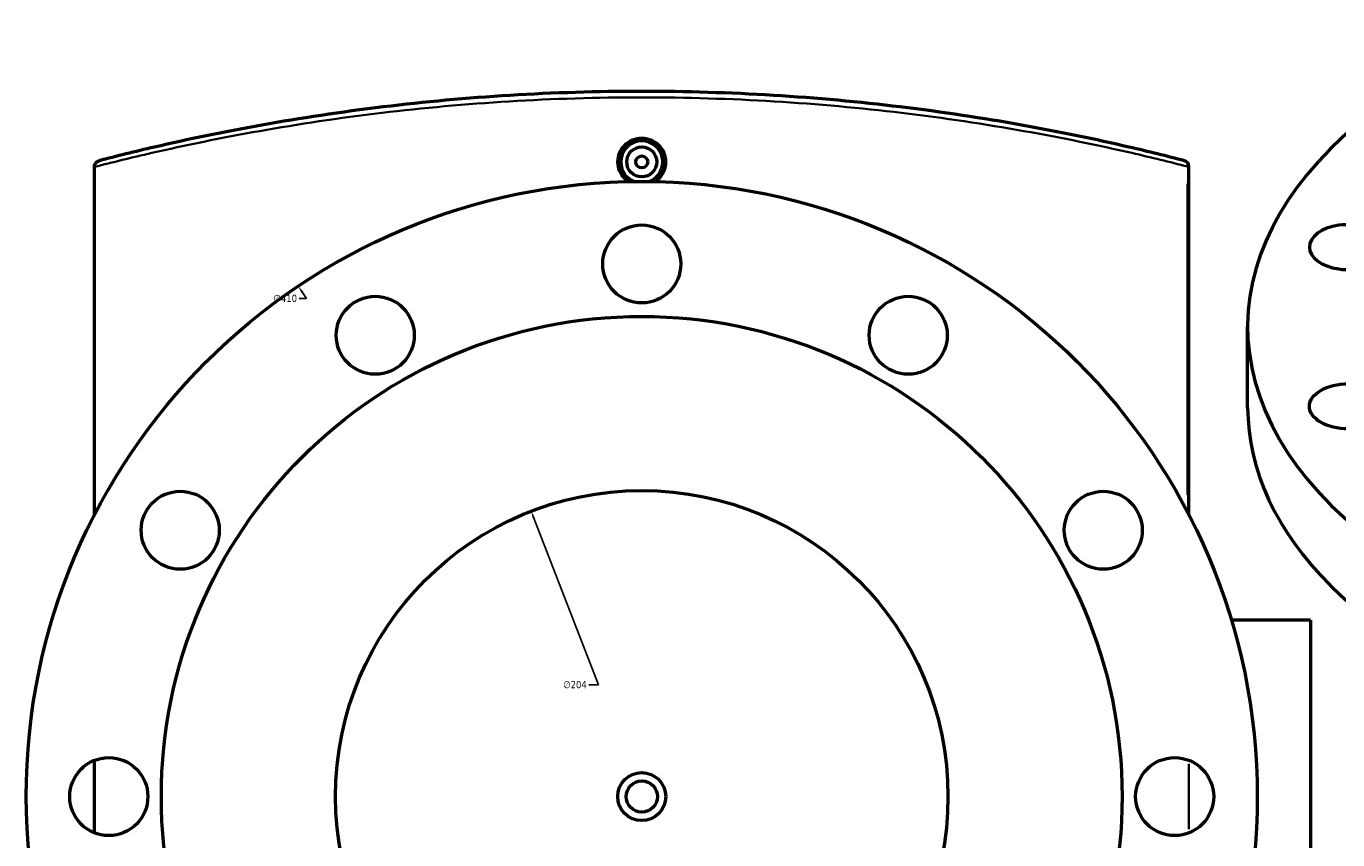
# Model space of a CAD drawing. Header units: millimetres. Extents: x -604 to 1140, y -275 to 940.
# Tile 8 of 10: x 251 to 687, y 644 to 915. Entities that reach past the tile are written whole.
import ezdxf

# ---------------------------------------------------------------- set-up
doc = ezdxf.new("R2010")
doc.units = ezdxf.units.MM
for name, color, linetype, lineweight in [('Dimension (ANSI)', 7, 'Continuous', 25), ('Visible (ANSI)', 7, 'Continuous', 50), ('Visible Narrow (ANSI)', 7, 'Continuous', 35)]:
    doc.layers.add(name, color=color, linetype=linetype, lineweight=lineweight)
doc.styles.add('Note Text (ANSI)', font='tahoma.ttf')
doc.dimstyles.new('Default - mm (ANSI)', dxfattribs={"dimtxt": 2.4, "dimasz": 2.5, "dimexe": 3.175, "dimexo": 1.6002, "dimgap": 0.8, "dimtad": 0, "dimtoh": 1, "dimdec": 0, "dimrnd": 1e-08, "dimzin": 4, "dimdsep": 46, "dimtxsty": 'Note Text (ANSI)', "dimcen": 0.09, "dimdle": 10, "dimclrd": 256, "dimclre": 256, "dimclrt": 5, "dimadec": 1, "dimazin": 1, "dimtfac": 1.27, "dimtofl": 0, "dimtmove": 0, "dimatfit": 3, "dimfxl": 1, "dimtolj": 1, "dimtzin": 4, "dimlwd": -1, "dimlwe": -1, "dimarcsym": 0})

# ---------------------------------------------------------------- blocks, each defined once
blk = doc.blocks.new('*D7')
at = {"layer": 'Defpoints', "color": 0, "transparency": 16777216}
for p in [(418.77, 753.83), (492.44, 563.6)]:
    blk.add_point(p, dxfattribs=at)
at = {"layer": 'Dimension (ANSI)', "transparency": 16777216}
for p, q in [((441.19, 695.94), (419.68, 751.5)), ((438.04, 695.94), (441.19, 695.94))]:
    blk.add_line(p, q, dxfattribs=at)
blk.add_solid([(420.06, 751.65), (419.29, 751.35), (418.77, 753.83)], dxfattribs=at)
at = {"layer": 'Dimension (ANSI)', "color": 5, "transparency": 16777216, "insert": (429.45, 697.24), "char_height": 2.4, "attachment_point": 1, "style": 'Note Text (ANSI)'}
blk.add_mtext('\\A1;∅204', dxfattribs=at)
blk = doc.blocks.new('*D8')
at = {"layer": 'Defpoints', "color": 0, "transparency": 16777216}
for p in [(341.2, 828.82), (570.02, 488.61)]:
    blk.add_point(p, dxfattribs=at)
at = {"layer": 'Dimension (ANSI)', "transparency": 16777216}
for p, q in [((343.99, 824.67), (342.59, 826.74)), ((341.49, 824.67), (343.99, 824.67))]:
    blk.add_line(p, q, dxfattribs=at)
blk.add_solid([(342.94, 826.97), (342.25, 826.51), (341.2, 828.82)], dxfattribs=at)
at = {"layer": 'Dimension (ANSI)', "color": 5, "transparency": 16777216, "insert": (332.94, 825.96), "char_height": 2.4, "attachment_point": 1, "style": 'Note Text (ANSI)'}
blk.add_mtext('\\A1;∅410', dxfattribs=at)

msp = doc.modelspace()

# ---------------------------------------------------------------- linework, layer by layer
at = {"layer": 'Visible (ANSI)'}
for p, q in [((273.36, 868.67), (273.36, 868.54)), ((273.36, 752.57), (273.36, 868.54)), ((637.86, 752.57), (637.86, 868.67)), ((657.42, 788.34), (657.42, 815.29)), ((678.36, 717.46), (652.01, 717.46)), ((678.36, 717.46), (678.36, 599.96)), ((273.36, 646.61), (273.36, 670.81))]:
    msp.add_line(p, q, dxfattribs=at)
for centre, radius in [((455.61, 870.21), 5), ((455.61, 870.21), 2), ((455.61, 658.71), 205), ((455.61, 836.21), 13), ((366.86, 812.43), 13), ((544.36, 812.43), 13), ((455.61, 658.71), 160), ((301.89, 747.46), 13), ((455.61, 658.71), 102), ((609.33, 747.46), 13), ((278.11, 658.71), 13), ((633.11, 658.71), 13), ((455.61, 658.71), 8), ((455.61, 658.71), 5.2)]:
    msp.add_circle(centre, radius, dxfattribs=at)
for centre, radius, start, end in [((455.61, 870.21), 7, 291.4321, 248.5679), ((635.86, 868.67), 2, 0, 75.4286)]:
    msp.add_arc(centre, radius, start, end, dxfattribs=at)
for centre, major_axis, start_param, end_param in [((862.42, 815.29), (-205, 0), 5.274453, 10.43351), ((690.97, 841.81), (-13, 0), 3.634607, 8.931764), ((862.42, 788.34), (-205, 0), 0, 3.141593)]:
    msp.add_ellipse(centre, major_axis=major_axis, ratio=0.57735, start_param=start_param, end_param=end_param, dxfattribs=at)
msp.add_ellipse((690.97, 788.76), major_axis=(13, 0), ratio=0.57735, dxfattribs=at)
for points, knots in [([(636.36, 870.6), (630.56, 872.11), (624.39, 873.64), (606.87, 877.7), (594.89, 880.2), (569.36, 884.77), (555.81, 886.83), (528.06, 890.18), (513.9, 891.49), (485.03, 893.26), (470.32, 893.71), (455.61, 893.71), (440.9, 893.71), (426.19, 893.26), (397.31, 891.49), (383.16, 890.18), (355.41, 886.83), (341.86, 884.77), (316.32, 880.2), (304.34, 877.7), (286.83, 873.64), (280.65, 872.11), (274.85, 870.6)], [2.348152, 2.348152, 2.348152, 2.348152, 5.042526, 5.042526, 9.597855, 9.597855, 14.153189, 14.153189, 18.554193, 18.554193, 22.955202, 22.955202, 22.955202, 27.356211, 27.356211, 31.757214, 31.757214, 36.312545, 36.312545, 40.867871, 40.867871, 43.562356, 43.562356, 43.562356, 43.562356]), ([(451.14, 863.67), (450.72, 863.95), (450.34, 864.27), (449.29, 865.31), (448.68, 866.2), (447.87, 868.15), (447.67, 869.22), (447.67, 870.21), (447.67, 871.21), (447.87, 872.27), (448.68, 874.23), (449.29, 875.12), (450.7, 876.53), (451.6, 877.13), (453.55, 877.94), (454.61, 878.14), (456.6, 878.14), (457.67, 877.94), (459.62, 877.13), (460.51, 876.53), (461.92, 875.12), (462.54, 874.23), (463.35, 872.27), (463.55, 871.21), (463.55, 870.21)], [4.039833, 4.039833, 4.039833, 4.039833, 4.183853, 4.183853, 4.482756, 4.482756, 4.781659, 4.781659, 4.781659, 5.080676, 5.080676, 5.379692, 5.379692, 5.678383, 5.678383, 5.977074, 5.977074, 6.275765, 6.275765, 6.574456, 6.574456, 6.873473, 6.873473, 7.172489, 7.172489, 7.172489, 7.172489]), ([(273.36, 868.67), (273.36, 868.92), (273.4, 869.16), (273.58, 869.63), (273.72, 869.85), (274.02, 870.17), (274.17, 870.29), (274.49, 870.48), (274.67, 870.55), (274.85, 870.6), (274.85, 870.6), (274.85, 870.6)], [-0.2744416, -0.2744416, -0.2744416, -0.2744416, -0.1995533, -0.1995533, -0.1200251, -0.1200251, -0.0603019, -0.0603019, 0, 0, 0.0006777, 0.0006777, 0.0006777, 0.0006777]), ([(463.55, 870.21), (463.55, 869.22), (463.35, 868.15), (462.54, 866.2), (461.92, 865.31), (460.88, 864.27), (460.5, 863.95), (460.08, 863.67)], [2.3908297, 2.3908297, 2.3908297, 2.3908297, 2.6897327, 2.6897327, 2.9886358, 2.9886358, 3.1326559, 3.1326559, 3.1326559, 3.1326559])]:
    msp.add_open_spline(points, degree=3, knots=knots, dxfattribs=at)
at = {"layer": 'Visible Narrow (ANSI)'}
for p, q in [((637.86, 868.67), (637.42, 868.67)), ((637.37, 862.91), (637.37, 759.27)), ((637.86, 669.6), (637.86, 647.82))]:
    msp.add_line(p, q, dxfattribs=at)
msp.add_ellipse((635.86, 868.67), major_axis=(0.5, 1.94), ratio=0.746672, start_param=4.973055, end_param=6.214231, dxfattribs=at)
msp.add_open_spline([(273.36, 868.54), (279.33, 870.09), (285.7, 871.65), (303.5, 875.74), (315.54, 878.24), (341.22, 882.79), (354.85, 884.85), (382.75, 888.19), (396.99, 889.5), (426.02, 891.26), (440.82, 891.71), (455.61, 891.71), (470.4, 891.71), (485.19, 891.26), (514.23, 889.5), (528.47, 888.19), (556.37, 884.85), (570, 882.79), (595.67, 878.24), (607.72, 875.74), (625.34, 871.69), (631.54, 870.17), (637.37, 868.67)], degree=3, knots=[-43.637241, -43.637241, -43.637241, -43.637241, -40.867871, -40.867871, -36.312545, -36.312545, -31.757214, -31.757214, -27.356211, -27.356211, -22.955202, -22.955202, -22.955202, -18.554193, -18.554193, -14.153189, -14.153189, -9.597855, -9.597855, -5.042526, -5.042526, -2.348152, -2.348152, -2.348152, -2.348152], dxfattribs=at)

# ---------------------------------------------------------------- dimensions: what is measured, and where the dimension line sits
at = {"layer": 'Dimension (ANSI)'}
for p1, p2, picture, middle in [((570.02, 488.61), (341.2, 828.82), '*D8', (336.81, 824.67)), ((492.44, 563.6), (418.77, 753.83), '*D7', (433.34, 695.94))]:
    dim = msp.add_diameter_dim_2p(p1=p1, p2=p2, dimstyle='Default - mm (ANSI)', override={"dimgap": 0.8, "dimtih": 1, "dimdec": 0, "dimlfac": 1, "dimtol": 0, "dimlim": 0, "dimtp": 0, "dimtm": 0, "dimtdec": 2}, dxfattribs=at)
    dim.commit()
    dim.dimension.update_dxf_attribs({"geometry": picture, "text_midpoint": middle, "dimtype": 163})

doc.saveas('drawing.dxf')
